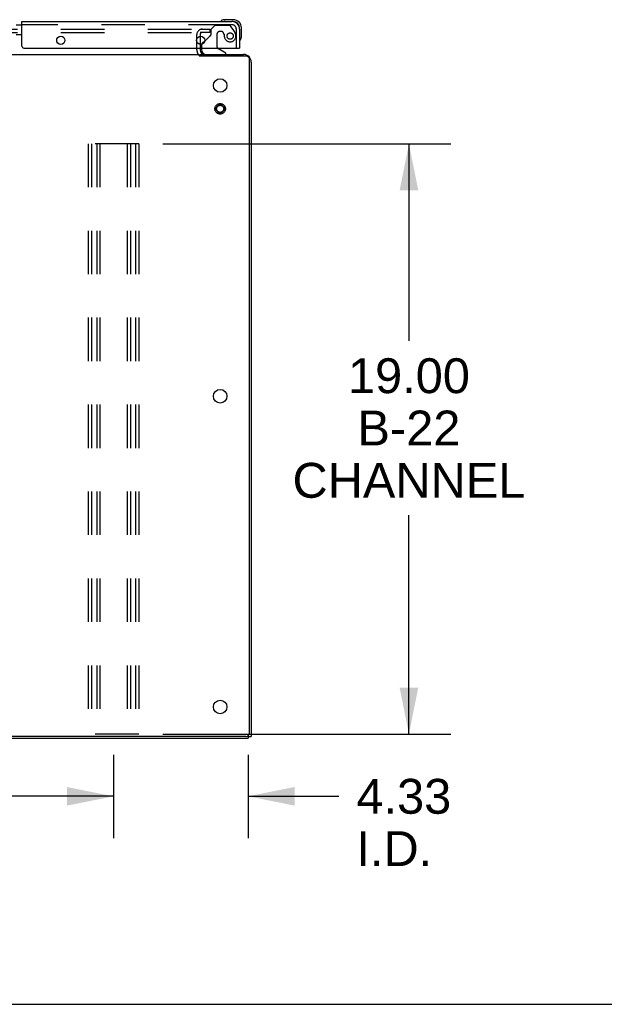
# Model space of a CAD drawing. Header units: inches. Extents: x 0 to 254, y 0 to 165.
# Tile 30 of 78: x 115 to 134, y 0 to 32. Entities that reach past the tile are written whole.
import ezdxf

# ---------------------------------------------------------------- set-up
doc = ezdxf.new("R2010")
doc.units = ezdxf.units.IN
doc.header["$LTSCALE"] = 13.988161
doc.header["$MEASUREMENT"] = 0
doc.linetypes.add('HIDDEN', pattern=[0.2, 0.1, -0.1])
doc.layers.get('0').update_dxf_attribs({"linetype": 'CONTINUOUS'})
for name, color, linetype in [('DEFAULT_2', 8, 'HIDDEN'), ('DIMENSIONS', 7, 'CONTINUOUS'), ('SLAVE_DOOR_ASSEMBLY', 7, 'CONTINUOUS')]:
    doc.layers.add(name, color=color, linetype=linetype)
doc.styles.get("Standard").update_dxf_attribs({"font": 'arial.ttf'})
doc.dimstyles.new('DIMSTYLE_1', dxfattribs={"dimtxt": 1.122045, "dimasz": 1.49606, "dimexe": 0.09, "dimexo": 0.07, "dimgap": 0.0375, "dimtad": 0, "dimtih": 1, "dimtoh": 1, "dimzin": 4, "dimdsep": 46, "dimtxsty": 'Standard', "dimblk": '_FILLED', "dimblk1": '_FILLED', "dimblk2": '_FILLED', "dimcen": 0.09, "dimazin": 1, "dimtfac": 1, "dimtdec": 3, "dimtofl": 0, "dimtmove": 0, "dimatfit": 3, "dimldrblk": '_FILLED', "dimfxl": 0, "dimtolj": 1, "dimtzin": 4, "dimarcsym": 0})

# ---------------------------------------------------------------- blocks, each defined once
blk = doc.blocks.new('_FILLED')
at = {"color": 0, "linetype": 'ByBlock'}
blk.add_solid([(0, 0), (-1, 0.2), (-1, -0.2)], dxfattribs=at)
blk = doc.blocks.new('*D4')
at = {"layer": 'DIMENSIONS', "color": 2, "linetype": 'Continuous'}
for p, q in [((118.243, 7.992), (118.243, 5.347)), ((122.568, 8.034), (122.568, 5.347)), ((118.243, 6.694), (115.251, 6.694)), ((122.568, 6.694), (125.494, 6.694))]:
    blk.add_line(p, q, dxfattribs=at)
at = {"layer": 'DIMENSIONS', "color": 2, "linetype": 'Continuous', "xscale": 1.49606, "yscale": 1.49606, "zscale": 1.49606}
blk.add_blockref('_FILLED', (118.243, 6.694), dxfattribs=at)
at = {"layer": 'DIMENSIONS', "color": 2, "linetype": 'Continuous', "xscale": 1.49606, "yscale": 1.49606, "zscale": 1.49606, "rotation": 180}
blk.add_blockref('_FILLED', (122.568, 6.694), dxfattribs=at)
at = {"layer": 'DIMENSIONS', "color": 2, "linetype": 'Continuous', "insert": (126.055, 7.255), "char_height": 1.122, "width": 3.04913, "attachment_point": 1, "line_spacing_factor": 0.9}
blk.add_mtext('4.33\\PI.D.', dxfattribs=at)
blk = doc.blocks.new('*D5')
at = {"layer": 'DIMENSIONS', "color": 2, "linetype": 'Continuous'}
for p, q in [((91.668, 8.034), (91.668, 5.347)), ((118.243, 8.034), (118.243, 5.347)), ((91.668, 6.694), (100.955, 6.694)), ((118.243, 6.694), (108.956, 6.694))]:
    blk.add_line(p, q, dxfattribs=at)
at = {"layer": 'DIMENSIONS', "color": 2, "linetype": 'Continuous', "xscale": 1.49606, "yscale": 1.49606, "zscale": 1.49606, "rotation": 180}
blk.add_blockref('_FILLED', (91.668, 6.694), dxfattribs=at)
at = {"layer": 'DIMENSIONS', "color": 2, "linetype": 'Continuous', "xscale": 1.49606, "yscale": 1.49606, "zscale": 1.49606}
blk.add_blockref('_FILLED', (118.243, 6.694), dxfattribs=at)
at = {"layer": 'DIMENSIONS', "color": 2, "linetype": 'Continuous', "insert": (104.956, 7.255), "char_height": 1.122, "width": 6.87826, "attachment_point": 2, "line_spacing_factor": 0.9}
blk.add_mtext('26.57 typ.', dxfattribs=at)
blk = doc.blocks.new('*D9')
at = {"layer": 'DIMENSIONS', "color": 2, "linetype": 'Continuous'}
for p, q in [((119.832, 27.695), (129.09, 27.695)), ((127.744, 27.695), (127.744, 21.352)), ((127.744, 8.695), (127.744, 15.741)), ((119.832, 8.695), (129.09, 8.695))]:
    blk.add_line(p, q, dxfattribs=at)
at = {"layer": 'DIMENSIONS', "color": 2, "linetype": 'Continuous', "xscale": 1.49606, "yscale": 1.49606, "zscale": 1.49606}
for p, rotation in [((127.744, 27.695), 90), ((127.744, 8.695), 270)]:
    blk.add_blockref('_FILLED', p, dxfattribs=dict(at, rotation=rotation))
at = {"layer": 'DIMENSIONS', "color": 2, "linetype": 'Continuous', "insert": (127.744, 20.791), "char_height": 1.122, "width": 7.47891, "attachment_point": 2, "line_spacing_factor": 0.9}
blk.add_mtext('19.00\\PB-22\\PCHANNEL', dxfattribs=at)

msp = doc.modelspace()

# ---------------------------------------------------------------- linework, layer by layer
at = {"color": 3, "linetype": 'Continuous'}
for p, q in [((121.026, 31.155), (121.026, 30.893)), ((121.026, 30.774), (121.026, 30.713)), ((53.483, 30.57), (120.995, 30.57)), ((121.026, 30.57), (122.426, 30.57)), ((122.5, 30.518), (121.045, 30.518)), ((122.62, 8.742), (122.62, 30.398)), ((122.672, 30.324), (122.672, 8.622)), ((51.91, 8.57), (122.568, 8.57)), ((122.5, 8.622), (51.978, 8.622))]:
    msp.add_line(p, q, dxfattribs=at)
at = {"color": 7, "linetype": 'Continuous'}
for p, q in [((121.026, 30.524), (121.026, 30.57)), ((122.568, 8.643), (122.568, 8.57)), ((122.568, 8.622), (122.672, 8.622)), ((0, 0), (254.33, 0))]:
    msp.add_line(p, q, dxfattribs=at)
at = {"color": 3, "linetype": 'Continuous'}
for points in [[(120.995, 30.538), (120.997, 30.536), (120.998, 30.535), (120.999, 30.533), (121.001, 30.532), (121.002, 30.53), (121.003, 30.529), (121.004, 30.528), (121.006, 30.528), (121.006, 30.527), (121.007, 30.527), (121.008, 30.527), (121.009, 30.527), (121.011, 30.527), (121.013, 30.526)], [(121.013, 30.526), (121.015, 30.526), (121.016, 30.526), (121.018, 30.526), (121.02, 30.526), (121.022, 30.525), (121.024, 30.525), (121.027, 30.524), (121.03, 30.523), (121.033, 30.523), (121.036, 30.522), (121.039, 30.52), (121.042, 30.519), (121.045, 30.518)]]:
    msp.add_lwpolyline(points, dxfattribs=at)
for centre in [(121.672, 29.57), (121.672, 19.57), (121.672, 9.57)]:
    msp.add_circle(centre, 0.219, dxfattribs=at)
for centre, radius, start, end in [((121.169, 30.713), 0.142, 180, 270), ((122.426, 30.324), 0.246, 0, 90), ((122.5, 30.398), 0.12, 0, 90), ((122.5, 8.742), 0.12, 270, 360)]:
    msp.add_arc(centre, radius, start, end, dxfattribs=at)
at = {"layer": 'DEFAULT_2', "color": 8, "linetype": 'HIDDEN'}
for p, q in [((88.573, 31.383), (121.011, 31.383)), ((121.026, 31.383), (121.339, 31.383)), ((121.339, 31.383), (121.339, 31.279)), ((88.573, 31.279), (121.011, 31.279)), ((120.922, 30.713), (120.922, 31.209)), ((121.339, 31.279), (121.026, 31.279)), ((121.026, 31.209), (121.026, 31.155)), ((121.026, 30.893), (121.026, 30.774)), ((119.055, 27.695), (117.43, 27.695)), ((117.43, 27.695), (117.43, 8.695)), ((117.534, 27.695), (117.534, 8.695)), ((117.701, 27.695), (117.701, 8.695)), ((117.805, 27.695), (117.805, 8.695)), ((118.68, 27.695), (118.68, 8.695)), ((118.784, 27.695), (118.784, 8.695)), ((118.951, 27.695), (118.951, 8.695)), ((119.055, 27.695), (119.055, 8.695)), ((119.055, 8.695), (117.43, 8.695))]:
    msp.add_line(p, q, dxfattribs=at)
for radius in [0.169, 0.125, 0.124, 0.114]:
    msp.add_circle((121.672, 28.82), radius, dxfattribs=at)
for centre, radius, start, end in [((121.096, 31.209), 0.174, 90, 180), ((121.096, 31.209), 0.07, 90, 180), ((121.169, 30.713), 0.246, 180, 225.7759)]:
    msp.add_arc(centre, radius, start, end, dxfattribs=at)
at = {"layer": 'SLAVE_DOOR_ASSEMBLY', "color": 7, "linetype": 'Continuous'}
for p, q in [((115.11, 31.524), (115.297, 31.524)), ((121.709, 31.643), (121.702, 31.642)), ((121.8, 31.685), (121.838, 31.688)), ((122.094, 31.688), (121.838, 31.688)), ((122.094, 31.628), (122.051, 31.628)), ((122.297, 31.382), (122.297, 31.425)), ((122.357, 31.169), (122.357, 31.425)), ((115.297, 31.204), (115.11, 31.204)), ((121.068, 30.774), (121.068, 30.727)), ((121.178, 31.001), (121.097, 30.92)), ((121.855, 30.609), (121.617, 30.747)), ((122.277, 30.774), (122.297, 30.774)), ((122.31, 31.033), (122.312, 31.04)), ((121.855, 30.57), (121.855, 30.609))]:
    msp.add_line(p, q, dxfattribs=at)
at = {"layer": 'SLAVE_DOOR_ASSEMBLY', "color": 3, "linetype": 'Continuous'}
for p, q in [((115.297, 31.628), (122.051, 31.628)), ((115.297, 30.837), (115.297, 31.628)), ((122.297, 31.382), (122.297, 30.774)), ((115.36, 30.774), (122.277, 30.774))]:
    msp.add_line(p, q, dxfattribs=at)
at = {"layer": 'SLAVE_DOOR_ASSEMBLY', "color": 8, "linetype": 'HIDDEN'}
for p, q in [((122.051, 31.524), (115.297, 31.524)), ((121.501, 31.503), (121.375, 31.377)), ((121.375, 31.377), (121.375, 31.198)), ((121.952, 31.503), (121.501, 31.503)), ((122.118, 31.325), (122.017, 31.47)), ((122.193, 30.774), (122.193, 31.382)), ((121.317, 31.14), (121.178, 31.001)), ((121.567, 31.213), (121.567, 30.834)), ((121.698, 31.311), (121.665, 31.311)), ((121.796, 31.225), (121.796, 31.213)), ((121.068, 30.85), (121.068, 30.774)), ((121.225, 30.57), (121.855, 30.57))]:
    msp.add_line(p, q, dxfattribs=at)
at = {"layer": 'SLAVE_DOOR_ASSEMBLY', "color": 3, "linetype": 'Continuous'}
for centre in [(116.547, 31.024), (121.047, 31.024)]:
    msp.add_circle(centre, 0.133, dxfattribs=at)
at = {"layer": 'SLAVE_DOOR_ASSEMBLY', "color": 8, "linetype": 'HIDDEN'}
msp.add_circle((121.993, 31.161), 0.101, dxfattribs=at)
at = {"layer": 'SLAVE_DOOR_ASSEMBLY', "color": 7, "linetype": 'Continuous'}
for centre, radius, start, end in [((122.094, 31.425), 0.263, 0, 90), ((121.717, 31.64), 0.015, 120.8899, 173.6204), ((121.717, 31.643), 0.015, 186.3796, 270), ((121.838, 31.438), 0.25, 90, 120.8899), ((122.094, 31.425), 0.203, 0, 90), ((122.107, 31.169), 0.25, 329.1101, 360), ((121.168, 30.85), 0.1, 135, 152.9825), ((121.667, 30.834), 0.1, 216.5468, 239.908), ((122.312, 31.048), 0.015, 180, 263.6204), ((122.309, 31.048), 0.015, 276.3796, 329.1101), ((121.225, 30.727), 0.157, 180, 270)]:
    msp.add_arc(centre, radius, start, end, dxfattribs=at)
at = {"layer": 'SLAVE_DOOR_ASSEMBLY', "color": 8, "linetype": 'HIDDEN'}
for centre, radius, start, end in [((121.952, 31.424), 0.079, 35.1, 90), ((122.051, 31.382), 0.142, 0, 90), ((121.387, 31.069), 0.1, 111.6096, 135), ((121.336, 31.198), 0.039, 291.6096, 360), ((121.665, 31.213), 0.098, 90, 180), ((121.698, 31.213), 0.098, 0, 90), ((122.189, 31.225), 0.393, 181.6599, 197.9298), ((121.993, 31.161), 0.187, 197.8482, 16.8439), ((121.803, 31.104), 0.386, 16.8439, 35.1), ((121.168, 30.85), 0.1, 152.9825, 180), ((121.667, 30.834), 0.1, 180, 216.5468)]:
    msp.add_arc(centre, radius, start, end, dxfattribs=at)
at = {"layer": 'SLAVE_DOOR_ASSEMBLY', "color": 3, "linetype": 'Continuous'}
for centre, radius, start, end in [((122.051, 31.382), 0.246, 0, 90), ((115.36, 30.837), 0.0625, 180, 270)]:
    msp.add_arc(centre, radius, start, end, dxfattribs=at)

# ---------------------------------------------------------------- dimensions: what is measured, and where the dimension line sits
at = {"layer": 'DIMENSIONS', "color": 2, "linetype": 'Continuous'}
for base, p1, p2, angle, text, picture, middle in [((127.744, 8.695), (119.762, 27.695), (119.762, 8.695), 270, '<>\\PB-22\\PCHANNEL\\P[]', '*D9', (127.744, 18.547)), ((118.243, 6.6937), (122.5681, 5.2773), (118.243, 5.2773), 180, '<>\\PI.D.\\P[]', '*D4', (127.5799, 5.8522))]:
    dim = msp.add_linear_dim(base=base, p1=p1, p2=p2, angle=angle, text=text, dimstyle='DIMSTYLE_1', dxfattribs=at)
    dim.commit()
    dim.dimension.update_dxf_attribs({"geometry": picture, "text_midpoint": middle, "dimtype": 160})
dim = msp.add_linear_dim(base=(118.243, 6.6937), p1=(91.6682, 5.2773), p2=(118.243, 5.2773), text='<> typ.\\P[]', dimstyle='DIMSTYLE_1', dxfattribs=at)
dim.commit()
dim.dimension.update_dxf_attribs({"geometry": '*D5', "text_midpoint": (104.9556, 6.6937), "dimtype": 160})

doc.saveas('drawing.dxf')
